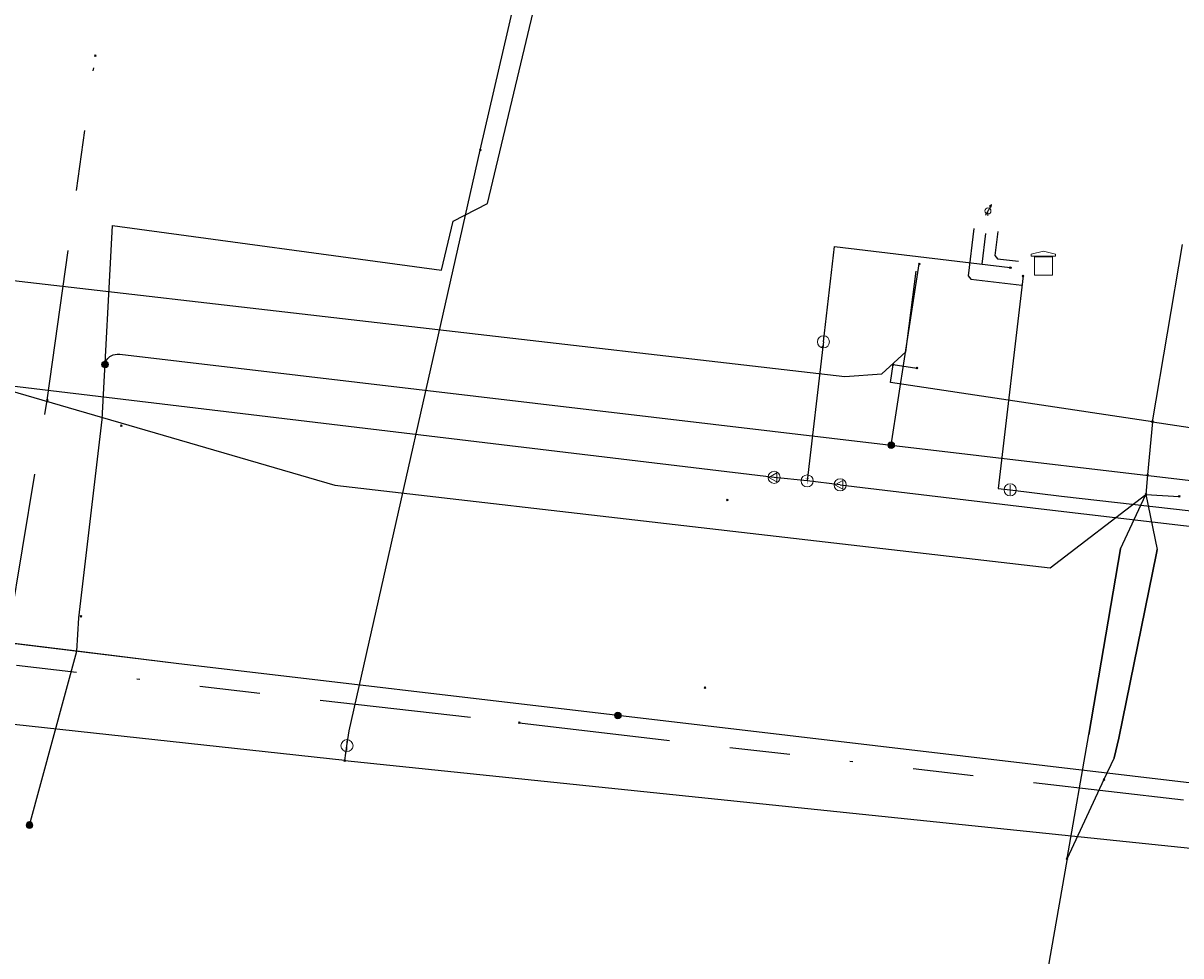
# Model space of a CAD drawing. Header units: metres. Extents: x 253430 to 254090, y 592748 to 593165.
# Tile 14 of 146: x 253578 to 253616, y 592873 to 592904. Entities that reach past the tile are written whole.
import ezdxf
from ezdxf.enums import TextEntityAlignment as Align
from ezdxf.lldxf.tags import DXFTag

# ---------------------------------------------------------------- set-up
doc = ezdxf.new("R2010")
doc.units = ezdxf.units.M
doc.linetypes.add('RI-OVERIG-SO', pattern=[17, 5, -2, 2, -2, 0, -2, 2, -2])
for name, color, linetype in [('B-WE-KL-DATA-G', 90, 'KL-DATA-SO'), ('B-WE-KL-DATA_HULPSTUK-S', 90, 'Continuous'), ('B-WE-KL-DATA_KABELBED-G', 90, 'Continuous'), ('B-WE-KL-DATA_MANTELBUIS-G', 90, 'Continuous'), ('B-WE-KL-ET_LS-G', 190, 'KL-LS-SO'), ('B-WE-KL-ET_LS_HULPSTUK-S', 190, 'Continuous'), ('B-WE-KL-ET_LS_KABELBED-G', 190, 'Continuous'), ('B-WE-KL-GAS_HD-G', 30, 'KL-GAS_HD-SO'), ('B-WE-KL-GAS_HD_HULPSTUK-S', 30, 'Continuous'), ('B-WE-KL-GAS_LD-G', 50, 'KL-GAS_LD-SO'), ('B-WE-KL-GAS_LD_HULPSTUK-S', 50, 'Continuous'), ('B-WE-KL-WATER-G', 170, 'KL-WATER-SO'), ('B-WE-KL-WATER_HULPSTUK-S', 170, 'Continuous'), ('B-WE-RI-VRIJVERVAL-G', 210, 'RI-OVERIG-SO'), ('B-WE-RI-VRIJVERVAL_HULPSTUK-S', 210, 'Continuous')]:
    doc.layers.add(name, color=color, linetype=linetype)
doc.styles.add('NLCS-ISO', font='txt')
doc.styles.get("Standard").update_dxf_attribs({"font": 'simplex.shx'})
tags = doc.linetypes.add('KL-DATA-SO', pattern='A,4,-1,[101,NLCS.SHX,S=0.5,R=0,X=0,Y=0],-1,4,-1,["D",Standard,S=1,R=0,X=-0.25,Y=-0.5],-1.5', length=12.5).pattern_tags.tags
tags[18] = DXFTag(74, 10)
tags = doc.linetypes.add('KL-GAS_HD-SO', pattern='A,4,-1,[69,NLCS.SHX,S=0.5,R=0,X=0,Y=0],-1,4,-1,["H",Standard,S=1,R=0,X=0,Y=-0.5],-2', length=13).pattern_tags.tags
tags[18] = DXFTag(74, 10)
tags = doc.linetypes.add('KL-GAS_LD-SO', pattern='A,4,-1,[69,NLCS.SHX,S=0.5,R=0,X=0,Y=0],-1,4,-1,["L",Standard,S=1,R=0,X=0.25,Y=-0.5],-2', length=13).pattern_tags.tags
tags[18] = DXFTag(74, 10)
tags = doc.linetypes.add('KL-LS-SO', pattern='A,4,-1,[103,NLCS.SHX,S=0.75,R=0,X=0,Y=0],-1,4,-1,["L",Standard,S=1,R=0,X=0,Y=-0.5],-2', length=13).pattern_tags.tags
tags[18] = DXFTag(74, 10)
doc.linetypes.add('KL-WATER-SO', pattern='A,7,-0.5,[168,NLCS.SHX,S=0.75,R=0,X=0.75,Y=0],-2', length=9.5)

# ---------------------------------------------------------------- blocks, each defined once
blk = doc.blocks.new('SKL-WTB_HULP_AFSLUITER-SO')
at = {"color": 0, "linetype": 'ByBlock', "lineweight": 18}
blk.add_lwpolyline([(0, 0.8), (0, -0.8)], dxfattribs=at)
blk.add_circle((0, 0), 1, dxfattribs=at)
at = {"color": 0, "linetype": 'ByBlock', "lineweight": 18, "style": 'NLCS-ISO', "flags": 1}
for tag, p in [('TYPE', (1.5, 0)), ('LABEL', (1.5, -1.5)), ('OMSCHRIJVING', (1.5, -3))]:
    blk.add_attdef(tag, p, '', height=1, dxfattribs=at)
blk = doc.blocks.new('SKL-WTB_HULP_OVERIG-SO')
at = {"color": 0, "linetype": 'ByBlock', "lineweight": 18}
for points in [[(-0.14, 0.14), (0.14, -0.14)], [(0.14, 0.14), (-0.14, -0.14)]]:
    blk.add_lwpolyline(points, dxfattribs=at)
at = {"color": 0, "linetype": 'ByBlock', "lineweight": 18, "style": 'NLCS-ISO', "flags": 1}
for tag, p in [('TYPE', (1.5, 0)), ('LABEL', (1.5, -1.5)), ('OMSCHRIJVING', (1.5, -3))]:
    blk.add_attdef(tag, p, '', height=1, dxfattribs=at)
blk = doc.blocks.new('SKL-WTB_HULP_TECHNISCH GEBOUW-SO')
at = {"color": 0, "linetype": 'ByBlock', "lineweight": 18}
for points in [[(-2, 1.5), (0, 2), (2, 1.5), (2, 1.18), (-2, 1.18)], [(-1.5, 1.02), (1.5, 1.02), (1.5, -2), (-1.5, -2)]]:
    blk.add_lwpolyline(points, close=True, dxfattribs=at)
at = {"color": 0, "linetype": 'ByBlock', "lineweight": 18, "style": 'NLCS-ISO', "flags": 1}
for tag, p in [('TYPE', (2.5, 0)), ('LABEL', (2.5, -1.5)), ('OMSCHRIJVING', (2.5, -3))]:
    blk.add_attdef(tag, p, '', height=1, dxfattribs=at)
blk = doc.blocks.new('SKL-WTB_HULP_T STUK-SO')
at = {"color": 0, "linetype": 'ByBlock', "lineweight": 18}
blk.add_circle((0, 0), 1, dxfattribs=at)
at = {"color": 0, "linetype": 'ByBlock', "lineweight": -2, "style": 'NLCS-ISO'}
blk.add_text('T', height=1, dxfattribs=at).set_placement((0, 0), align=Align.MIDDLE_CENTER)
at = {"color": 0, "linetype": 'ByBlock', "lineweight": 18, "style": 'NLCS-ISO', "flags": 1}
for tag, p in [('TYPE', (1.5, 0)), ('LABEL', (1.5, -1.5)), ('OMSCHRIJVING', (1.5, -3))]:
    blk.add_attdef(tag, p, '', height=1, dxfattribs=at)
blk = doc.blocks.new('SKL-WTB_HULP_VERLOOP-SO')
at = {"color": 0, "linetype": 'ByBlock', "lineweight": 18}
for points in [[(0.44, 0.72), (-0.88, 0)], [(0.44, -0.72), (-0.88, 0)], [(0.44, -0.72), (0.44, 0.72)]]:
    blk.add_lwpolyline(points, dxfattribs=at)
blk.add_circle((0, 0), 1, dxfattribs=at)
at = {"color": 0, "linetype": 'ByBlock', "lineweight": 18, "style": 'NLCS-ISO', "flags": 1}
for tag, p in [('TYPE', (1.5, 0)), ('LABEL', (1.5, -1.5)), ('OMSCHRIJVING', (1.5, -3))]:
    blk.add_attdef(tag, p, '', height=1, dxfattribs=at)
blk = doc.blocks.new('SKL-WTB_HULP_MOF-SO')
at = {"linetype": 'ByBlock', "lineweight": 18}
h = blk.add_hatch(color=0, dxfattribs=at)
h.dxf.hatch_style = 1
h.paths.add_polyline_path([(-0.5625, 0, 1), (0.5625, 0, 1)])
at = {"color": 0, "linetype": 'ByBlock', "lineweight": 18}
blk.add_circle((0, 0), 0.5625, dxfattribs=at)
at = {"color": 0, "linetype": 'ByBlock', "lineweight": 18, "style": 'NLCS-ISO', "flags": 1}
for tag, p in [('TYPE', (1.5, 0)), ('LABEL', (1.5, -1.5)), ('OMSCHRIJVING', (1.5, -3))]:
    blk.add_attdef(tag, p, '', height=1, dxfattribs=at)
blk = doc.blocks.new('SKL-WTB_HULP_KB MEETPUNT-SO')
at = {"linetype": 'ByBlock', "lineweight": 18}
h = blk.add_hatch(color=0, dxfattribs=at)
h.dxf.hatch_style = 1
h.paths.add_polyline_path([(0.6, 1.04), (0.26, 0.78), (0.54, 0.61)])
at = {"color": 0, "linetype": 'ByBlock', "lineweight": 18}
for points in [[(-0.4, -0.69), (0.4, 0.69)], [(0.6, 1.04), (0.26, 0.78)], [(0.26, 0.78), (0.54, 0.61)], [(0.6, 1.04), (0.54, 0.61)], [(0, -0.25), (0, -0.8)]]:
    blk.add_lwpolyline(points, dxfattribs=at)
blk.add_circle((0, 0), 0.5, dxfattribs=at)
at = {"color": 0, "linetype": 'ByBlock', "lineweight": 18, "style": 'NLCS-ISO', "flags": 1}
for tag, p in [('TYPE', (1.5, 0)), ('LABEL', (1.5, -1.5)), ('OMSCHRIJVING', (1.5, -3))]:
    blk.add_attdef(tag, p, '', height=1, dxfattribs=at)
blk = doc.blocks.new('SRI-HULP_OVERIG-SO')
at = {"color": 0, "linetype": 'ByBlock', "lineweight": 18}
for points in [[(-0.14, 0.14), (0.14, -0.14)], [(0.14, 0.14), (-0.14, -0.14)]]:
    blk.add_lwpolyline(points, dxfattribs=at)
at = {"color": 0, "linetype": 'ByBlock', "lineweight": 18, "style": 'NLCS-ISO', "flags": 1}
for tag, p in [('TYPE', (1.5, 0)), ('LABEL', (1.5, -1.5)), ('OMSCHRIJVING', (1.5, -3))]:
    blk.add_attdef(tag, p, '', height=1, dxfattribs=at)

msp = doc.modelspace()

# ---------------------------------------------------------------- linework, layer by layer
at = {"layer": 'B-WE-KL-DATA-G'}
msp.add_lwpolyline([(253567.584, 592876.151), (253568.816, 592884.138), (253569.939, 592892.818), (253569.857, 592893.053), (253570.14, 592895.644), (253570.661, 592896.269), (253571.355, 592896.516), (253575.486, 592896.083), (253605.253, 592892.642), (253606.483, 592892.734), (253607.275, 592893.456), (253607.612, 592896.125)], dxfattribs=at)
msp.add_lwpolyline([(253567.584, 592876.151), (253568.816, 592884.138), (253569.939, 592892.818), (253569.857, 592893.053), (253570.14, 592895.644), (253570.661, 592896.269), (253571.355, 592896.516), (253575.486, 592896.083), (253605.253, 592892.642), (253606.483, 592892.734), (253607.275, 592893.456), (253607.612, 592896.125)], dxfattribs=at)
at = {"layer": 'B-WE-KL-DATA_KABELBED-G'}
for points in [[(253531.711, 592963.3), (253530.739, 592959.171), (253516.221, 592954.009), (253508.918, 592951.345), (253507.452, 592945.674), (253496.934, 592904.999), (253560.555, 592897.159), (253588.408, 592889.051), (253612.041, 592886.32), (253615.204, 592888.748)], [(253615.426, 592891.148), (253615.426, 592891.149), (253616.414, 592897.008)], [(253615.426, 592891.148), (253606.762, 592892.447), (253606.851, 592893.04)], [(253606.851, 592893.04), (253607.639, 592892.922)], [(253615.426, 592891.148), (253615.264, 592889.39)], [(253615.424, 592891.149), (253615.426, 592891.149), (253617.837, 592890.779)], [(253615.264, 592889.39), (253615.204, 592888.748)], [(253612.599, 592876.704), (253612.599, 592876.706), (253613.315, 592880.807), (253614.368, 592886.951), (253615.204, 592888.748)], [(253615.204, 592888.748), (253615.577, 592886.922), (253615.559, 592886.809), (253614.308, 592880.692), (253614.155, 592880.033), (253613.82, 592879.316)], [(253615.204, 592888.748), (253616.307, 592888.683)], [(253614.368, 592886.951), (253613.315, 592880.807)], [(253614.155, 592880.033), (253614.308, 592880.692), (253615.559, 592886.809), (253615.577, 592886.922)], [(253613.82, 592879.316), (253612.599, 592876.706), (253612.599, 592876.705)], [(253612.599, 592876.704), (253611.808, 592872.174), (253611.192, 592868.517)]]:
    msp.add_lwpolyline(points, dxfattribs=at)
at = {"layer": 'B-WE-KL-DATA_MANTELBUIS-G'}
for points in [[(253614.368, 592886.951), (253613.315, 592880.807)], [(253614.155, 592880.033), (253614.308, 592880.692), (253615.559, 592886.809), (253615.577, 592886.922)]]:
    msp.add_lwpolyline(points, dxfattribs=at)
at = {"layer": 'B-WE-KL-ET_LS-G'}
for points in [[(253578.312, 592877.815), (253579.88, 592883.56), (253579.942, 592884.669), (253580.714, 592891.224), (253581.054, 592897.639), (253591.93, 592896.166), (253592.313, 592897.78), (253593.453, 592898.361), (253596.063, 592909.316), (253595.966, 592909.826)], [(253609.516, 592897.536), (253609.335, 592895.975), (253609.423, 592895.865), (253611.11, 592895.67)], [(253609.9, 592897.375), (253609.783, 592896.36)], [(253610.31, 592897.443), (253610.217, 592896.645), (253610.305, 592896.534), (253611.001, 592896.453)], [(253606.79, 592890.374), (253607.718, 592896.367)], [(253580.81, 592893.041), (253580.839, 592893.149), (253580.901, 592893.244), (253580.971, 592893.306), (253581.076, 592893.359), (253581.139, 592893.377), (253581.212, 592893.386), (253581.294, 592893.383), (253606.79, 592890.374)], [(253597.757, 592881.436), (253583.155, 592883.16), (253544.68, 592887.861), (253521.129, 592890.498), (253507.764, 592890.99), (253505.877, 592891.259)], [(253606.79, 592890.374), (253618.192, 592889.029)], [(253623.272, 592878.426), (253597.757, 592881.436)]]:
    msp.add_lwpolyline(points, dxfattribs=at)
at = {"layer": 'B-WE-KL-ET_LS_KABELBED-G'}
for points in [[(253579.88, 592883.56), (253579.942, 592884.669), (253580.714, 592891.224), (253581.054, 592897.639), (253591.93, 592896.166), (253592.313, 592897.78), (253593.453, 592898.361), (253596.063, 592909.316), (253595.966, 592909.826)], [(253579.88, 592883.56), (253544.68, 592887.861), (253521.129, 592890.498), (253507.764, 592890.99), (253505.877, 592891.259)], [(253578.312, 592877.815), (253579.88, 592883.56)], [(253597.757, 592881.436), (253583.155, 592883.16), (253579.88, 592883.56)], [(253623.272, 592878.426), (253597.757, 592881.436)]]:
    msp.add_lwpolyline(points, dxfattribs=at)
at = {"layer": 'B-WE-KL-GAS_HD-G'}
for points in [[(253611.145, 592895.968), (253610.322, 592888.944), (253610.718, 592888.897)], [(253610.718, 592888.897), (253612.42, 592888.694), (253649.897, 592884.442), (253654.488, 592883.892), (253703.148, 592878.314)]]:
    msp.add_lwpolyline(points, dxfattribs=at)
at = {"layer": 'B-WE-KL-GAS_LD-G'}
for points in [[(253602.918, 592889.311), (253573.679, 592892.809), (253548.967, 592895.736), (253511.75, 592899.948)], [(253604.548, 592893.792), (253604.916, 592896.939), (253610.722, 592896.248)], [(253610.722, 592896.248), (253610.775, 592896.242)], [(253604.548, 592893.792), (253604.529, 592893.624)], [(253604.529, 592893.624), (253604.011, 592889.193)], [(253604.011, 592889.193), (253602.918, 592889.311)], [(253605.104, 592889.063), (253604.011, 592889.193)], [(253605.104, 592889.063), (253611.929, 592888.245), (253626.708, 592886.521), (253654.384, 592883.344)]]:
    msp.add_lwpolyline(points, dxfattribs=at)
at = {"layer": 'B-WE-KL-WATER-G'}
for points in [[(253593.211, 592900.129), (253594.134, 592904.118), (253595.386, 592909.567)], [(253588.804, 592880.438), (253588.879, 592880.932), (253593.211, 592900.129)], [(253588.729, 592879.944), (253557.428, 592883.358)], [(253588.729, 592879.944), (253588.804, 592880.438)], [(253588.729, 592879.944), (253631.985, 592875.466)]]:
    msp.add_lwpolyline(points, dxfattribs=at)
at = {"layer": 'B-WE-RI-VRIJVERVAL-G'}
for points in [[(253578.9, 592891.86), (253580.49, 592903.25)], [(253577.67, 592884.48), (253578.9, 592891.86)], [(253553.94, 592885.86), (253594.5, 592881.19)], [(253594.5, 592881.19), (253638.67, 592876.07)]]:
    msp.add_lwpolyline(points, dxfattribs=at)

# ---------------------------------------------------------------- block references
at = {"layer": 'B-WE-KL-DATA_HULPSTUK-S', "xscale": 0.2, "yscale": 0.2, "zscale": 0.2}
for p in [(253606.851, 592893.04), (253606.851, 592893.04), (253607.639, 592892.922), (253615.424, 592891.149), (253615.426, 592891.148), (253615.426, 592891.148), (253615.426, 592891.148), (253615.264, 592889.39), (253615.264, 592889.39), (253615.204, 592888.748), (253615.204, 592888.748), (253615.204, 592888.748), (253615.204, 592888.748), (253615.204, 592888.748), (253616.307, 592888.683), (253613.82, 592879.316), (253613.82, 592879.316), (253612.599, 592876.705), (253612.599, 592876.704), (253612.599, 592876.704)]:
    msp.add_blockref('SKL-WTB_HULP_OVERIG-SO', p, dxfattribs=at)
at = {"layer": 'B-WE-KL-ET_LS_HULPSTUK-S', "xscale": 0.2, "yscale": 0.2, "zscale": 0.2}
for name, p in [('SKL-WTB_HULP_KB MEETPUNT-SO', (253609.986, 592898.119)), ('SKL-WTB_HULP_OVERIG-SO', (253607.718, 592896.367)), ('SKL-WTB_HULP_OVERIG-SO', (253610.722, 592896.248)), ('SKL-WTB_HULP_OVERIG-SO', (253611.145, 592895.968)), ('SKL-WTB_HULP_MOF-SO', (253580.81, 592893.041)), ('SKL-WTB_HULP_MOF-SO', (253606.79, 592890.374)), ('SKL-WTB_HULP_MOF-SO', (253597.757, 592881.436)), ('SKL-WTB_HULP_MOF-SO', (253578.312, 592877.815))]:
    msp.add_blockref(name, p, dxfattribs=at)
at = {"layer": 'B-WE-KL-GAS_HD_HULPSTUK-S', "xscale": 0.2, "yscale": 0.2, "zscale": 0.2}
for name, p in [('SKL-WTB_HULP_TECHNISCH GEBOUW-SO', (253611.819, 592896.393)), ('SKL-WTB_HULP_AFSLUITER-SO', (253610.718, 592888.897))]:
    msp.add_blockref(name, p, dxfattribs=at)
at = {"layer": 'B-WE-KL-GAS_LD_HULPSTUK-S', "xscale": 0.2, "yscale": 0.2, "zscale": 0.2}
for name, p in [('SKL-WTB_HULP_TECHNISCH GEBOUW-SO', (253611.819, 592896.393)), ('SKL-WTB_HULP_AFSLUITER-SO', (253604.548, 592893.792)), ('SKL-WTB_HULP_OVERIG-SO', (253604.529, 592893.624)), ('SKL-WTB_HULP_VERLOOP-SO', (253602.918, 592889.311)), ('SKL-WTB_HULP_T STUK-SO', (253604.011, 592889.193)), ('SKL-WTB_HULP_VERLOOP-SO', (253605.104, 592889.063))]:
    msp.add_blockref(name, p, dxfattribs=at)
at = {"layer": 'B-WE-KL-WATER_HULPSTUK-S', "xscale": 0.2, "yscale": 0.2, "zscale": 0.2}
for name, p in [('SKL-WTB_HULP_OVERIG-SO', (253593.211, 592900.129)), ('SKL-WTB_HULP_AFSLUITER-SO', (253588.804, 592880.438)), ('SKL-WTB_HULP_OVERIG-SO', (253588.729, 592879.944))]:
    msp.add_blockref(name, p, dxfattribs=at)
at = {"layer": 'B-WE-RI-VRIJVERVAL_HULPSTUK-S', "xscale": 0.2, "yscale": 0.2, "zscale": 0.2}
for p in [(253580.49, 592903.25), (253578.901, 592891.857), (253581.351, 592891.019), (253601.369, 592888.561), (253580.015, 592884.72), (253600.634, 592882.357), (253594.503, 592881.195)]:
    msp.add_blockref('SRI-HULP_OVERIG-SO', p, dxfattribs=at)

doc.saveas('drawing.dxf')
